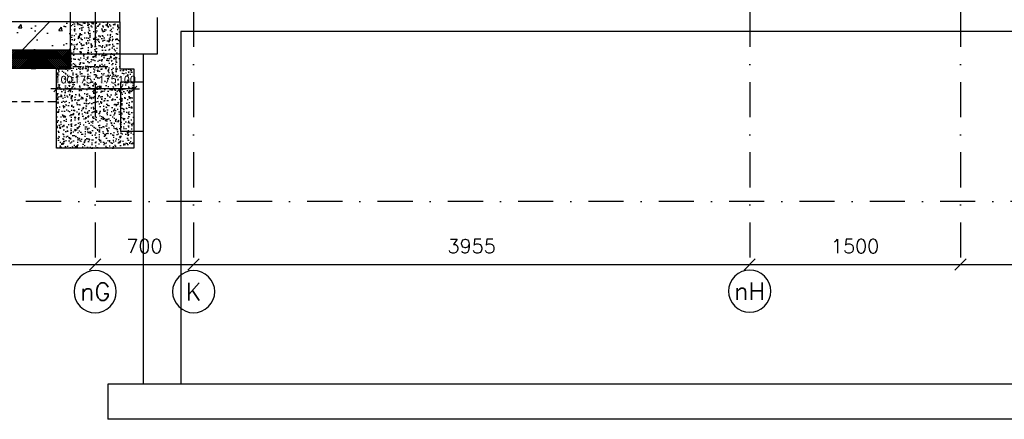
# Model space of a CAD drawing. Extents: x 98997 to 245130, y 18007 to 138999.
# Tile 31 of 58: x 119658 to 126661, y 89546 to 92391. Entities that reach past the tile are written whole.
import ezdxf
from ezdxf.enums import TextEntityAlignment as Align

# ---------------------------------------------------------------- set-up
doc = ezdxf.new("R2010")
doc.units = 0
doc.header["$LTSCALE"] = 20
doc.header["$MEASUREMENT"] = 0
doc.header["$PDSIZE"] = -1
for name, pattern in [('DASHDOT', [25, 12.5, -6.25, 0, -6.25]), ('DD1', [2.66667, 1.66667, -0.5, 0, -0.5]), ('HIDDEN', [9.375, 6.25, -3.125]), ('HIDDEN2', [4.6875, 3.125, -1.5625])]:
    doc.linetypes.add(name, pattern=pattern)
doc.layers.get('0').update_dxf_attribs({"linetype": 'CONTINUOUS'})
doc.layers.get('DEFPOINTS').update_dxf_attribs({"linetype": 'CONTINUOUS'})
for name, color, linetype in [('_DETAILNUMMERS', 4, 'CONTINUOUS'), ('A--A23--_F--3-', 9, 'CONTINUOUS'), ('A--L$7A3-_STRAMIEN', 3, 'CONTINUOUS'), ('A--L21--_F-23-', 4, 'CONTINUOUS'), ('A--L21DC1_BUITENWAND', 1, 'HIDDEN'), ('A--L23--', 7, 'CONTINUOUS'), ('A--L28DC1_KONSTRUKTIES', 1, 'HIDDEN2'), ('A--M$1A-_F123-', 1, 'CONTINUOUS'), ('A--T$7A-_STRAMIEN', 2, 'CONTINUOUS'), ('B--L13D8_VLOEREN', 8, 'CONTINUOUS'), ('STRAMIEN', 8, 'DD1')]:
    doc.layers.add(name, color=color, linetype=linetype)
doc.styles.add('ALFA-0_25', font='ROMANS')
doc.styles.add('HIEMSTRA', font='romans.shx')
doc.dimstyles.get("Standard").update_dxf_attribs({"dimscale": 40, "dimtxt": 2.5, "dimasz": 2, "dimexe": 0.3, "dimexo": 0.3, "dimgap": 2, "dimtad": 1, "dimdec": 0, "dimzin": 0, "dimdsep": 46, "dimtxsty": 'HIEMSTRA', "dimblk1": 'OBLIQUE', "dimblk2": 'OBLIQUE', "dimsah": 1, "dimcen": 0.09, "dimdle": 0.3, "dimclrd": 1, "dimclre": 1, "dimclrt": 3, "dimadec": 0, "dimazin": 0, "dimtfac": 1, "dimtdec": 4, "dimtix": 1, "dimtmove": 2, "dimatfit": 3, "dimldrblk": 'OBLIQUE', "dimfxl": 0, "dimtvp": 625, "dimtolj": 1, "dimtzin": 0, "dimarcsym": 0})

# ---------------------------------------------------------------- blocks, each defined once
blk = doc.blocks.new('_OBLIQUE')
at = {"color": 0, "linetype": 'ByBlock'}
blk.add_line((-0.5, -0.5), (0.5, 0.5), dxfattribs=at)
blk = doc.blocks.new('*D139')
at = {"color": 1, "linetype": 'ByBlock'}
for p, q in [((119919.7, 91897.8), (119879.7, 91897.8)), ((119919.7, 91902.1), (119919.7, 91903.8)), ((119919.7, 91897.8), (120019.7, 91897.8)), ((120019.7, 91902.1), (120019.7, 91903.8)), ((120019.7, 91897.8), (120059.7, 91897.8))]:
    blk.add_line(p, q, dxfattribs=at)
at = {"layer": 'DEFPOINTS', "color": 0, "linetype": 'ByBlock'}
for p in [(119919.7, 91896.1), (120019.7, 91897.8), (120019.7, 91896.1)]:
    blk.add_point(p, dxfattribs=at)
at = {"color": 1, "linetype": 'ByBlock', "xscale": 40, "yscale": 40, "zscale": 40}
blk.add_blockref('_OBLIQUE', (119919.7, 91897.8), dxfattribs=at)
at = {"color": 1, "linetype": 'ByBlock', "xscale": 40, "yscale": 40, "zscale": 40, "rotation": 180}
blk.add_blockref('_OBLIQUE', (120019.7, 91897.8), dxfattribs=at)
at = {"color": 2, "linetype": 'ByBlock', "insert": (119969.7, 91962.8), "char_height": 50, "attachment_point": 5, "style": 'HIEMSTRA'}
blk.add_mtext('\\A1;100', dxfattribs=at)
blk = doc.blocks.new('*D140')
at = {"color": 1, "linetype": 'ByBlock'}
for p, q in [((120019.7, 91897.8), (119979.7, 91897.8)), ((120019.7, 91874.4), (120019.7, 91903.8)), ((120019.7, 91897.8), (120194.7, 91897.8)), ((120194.7, 91874.4), (120194.7, 91903.8)), ((120194.7, 91897.8), (120234.7, 91897.8))]:
    blk.add_line(p, q, dxfattribs=at)
at = {"layer": 'DEFPOINTS', "color": 0, "linetype": 'ByBlock'}
for p in [(120194.7, 91897.8), (120019.7, 91868.4), (120194.7, 91868.4)]:
    blk.add_point(p, dxfattribs=at)
at = {"color": 1, "linetype": 'ByBlock', "xscale": 40, "yscale": 40, "zscale": 40}
blk.add_blockref('_OBLIQUE', (120019.7, 91897.8), dxfattribs=at)
at = {"color": 1, "linetype": 'ByBlock', "xscale": 40, "yscale": 40, "zscale": 40, "rotation": 180}
blk.add_blockref('_OBLIQUE', (120194.7, 91897.8), dxfattribs=at)
at = {"color": 2, "linetype": 'ByBlock', "insert": (120107.2, 91962.8), "char_height": 50, "attachment_point": 5, "style": 'HIEMSTRA'}
blk.add_mtext('\\A1;175', dxfattribs=at)
blk = doc.blocks.new('*D141')
at = {"color": 1, "linetype": 'ByBlock'}
for p, q in [((120369.7, 91897.8), (120329.7, 91897.8)), ((120369.7, 91902.1), (120369.7, 91903.8)), ((120469.7, 91897.8), (120369.7, 91897.8)), ((120469.7, 91902.1), (120469.7, 91903.8)), ((120469.7, 91897.8), (120509.7, 91897.8))]:
    blk.add_line(p, q, dxfattribs=at)
at = {"layer": 'DEFPOINTS', "color": 0, "linetype": 'ByBlock'}
for p in [(120369.7, 91897.8), (120369.7, 91896.1), (120469.7, 91896.1)]:
    blk.add_point(p, dxfattribs=at)
at = {"color": 1, "linetype": 'ByBlock', "xscale": 40, "yscale": 40, "zscale": 40}
blk.add_blockref('_OBLIQUE', (120369.7, 91897.8), dxfattribs=at)
at = {"color": 1, "linetype": 'ByBlock', "xscale": 40, "yscale": 40, "zscale": 40, "rotation": 180}
blk.add_blockref('_OBLIQUE', (120469.7, 91897.8), dxfattribs=at)
at = {"color": 2, "linetype": 'ByBlock', "insert": (120419.7, 91962.8), "char_height": 50, "attachment_point": 5, "style": 'HIEMSTRA'}
blk.add_mtext('\\A1;100', dxfattribs=at)
blk = doc.blocks.new('*D142')
at = {"color": 1, "linetype": 'ByBlock'}
for p, q in [((120194.7, 91897.8), (120154.7, 91897.8)), ((120194.7, 91874.4), (120194.7, 91903.8)), ((120369.7, 91897.8), (120194.7, 91897.8)), ((120369.7, 91874.4), (120369.7, 91903.8)), ((120369.7, 91897.8), (120409.7, 91897.8))]:
    blk.add_line(p, q, dxfattribs=at)
at = {"layer": 'DEFPOINTS', "color": 0, "linetype": 'ByBlock'}
for p in [(120194.7, 91897.8), (120194.7, 91868.4), (120369.7, 91868.4)]:
    blk.add_point(p, dxfattribs=at)
at = {"color": 1, "linetype": 'ByBlock', "xscale": 40, "yscale": 40, "zscale": 40}
blk.add_blockref('_OBLIQUE', (120194.7, 91897.8), dxfattribs=at)
at = {"color": 1, "linetype": 'ByBlock', "xscale": 40, "yscale": 40, "zscale": 40, "rotation": 180}
blk.add_blockref('_OBLIQUE', (120369.7, 91897.8), dxfattribs=at)
at = {"color": 2, "linetype": 'ByBlock', "insert": (120282.2, 91962.8), "char_height": 50, "attachment_point": 5, "style": 'HIEMSTRA'}
blk.add_mtext('\\A1;175', dxfattribs=at)
blk = doc.blocks.new('*D143')
at = {"color": 1, "linetype": 'ByBlock'}
blk.add_line((120182.7, 90647.6), (120906.7, 90647.6), dxfattribs=at)
at = {"layer": 'DEFPOINTS', "color": 0, "linetype": 'ByBlock'}
for p in [(120194.7, 90647.6), (120894.7, 90647.6), (120894.7, 90647.6)]:
    blk.add_point(p, dxfattribs=at)
at = {"color": 1, "linetype": 'ByBlock', "xscale": 80, "yscale": 80, "zscale": 80, "rotation": 180}
blk.add_blockref('_OBLIQUE', (120194.7, 90647.6), dxfattribs=at)
at = {"color": 1, "linetype": 'ByBlock', "xscale": 80, "yscale": 80, "zscale": 80}
blk.add_blockref('_OBLIQUE', (120894.7, 90647.6), dxfattribs=at)
at = {"color": 3, "linetype": 'ByBlock', "insert": (120544.7, 90777.6), "char_height": 100, "attachment_point": 5, "style": 'HIEMSTRA'}
blk.add_mtext('\\A1;700', dxfattribs=at)
blk = doc.blocks.new('*D144')
at = {"color": 1, "linetype": 'ByBlock'}
blk.add_line((120882.7, 90647.6), (124861.7, 90647.6), dxfattribs=at)
at = {"layer": 'DEFPOINTS', "color": 0, "linetype": 'ByBlock'}
for p in [(120894.7, 90647.6), (124849.7, 90647.6), (124849.7, 90647.6)]:
    blk.add_point(p, dxfattribs=at)
at = {"color": 1, "linetype": 'ByBlock', "xscale": 80, "yscale": 80, "zscale": 80, "rotation": 180}
blk.add_blockref('_OBLIQUE', (120894.7, 90647.6), dxfattribs=at)
at = {"color": 1, "linetype": 'ByBlock', "xscale": 80, "yscale": 80, "zscale": 80}
blk.add_blockref('_OBLIQUE', (124849.7, 90647.6), dxfattribs=at)
at = {"color": 3, "linetype": 'ByBlock', "insert": (122872.2, 90777.6), "char_height": 100, "attachment_point": 5, "style": 'HIEMSTRA'}
blk.add_mtext('\\A1;3955', dxfattribs=at)
blk = doc.blocks.new('*D145')
at = {"color": 1, "linetype": 'ByBlock'}
blk.add_line((124837.7, 90647.6), (126361.7, 90647.6), dxfattribs=at)
at = {"layer": 'DEFPOINTS', "color": 0, "linetype": 'ByBlock'}
for p in [(124849.7, 90647.6), (126349.7, 90647.6), (126349.7, 90647.6)]:
    blk.add_point(p, dxfattribs=at)
at = {"color": 1, "linetype": 'ByBlock', "xscale": 80, "yscale": 80, "zscale": 80, "rotation": 180}
blk.add_blockref('_OBLIQUE', (124849.7, 90647.6), dxfattribs=at)
at = {"color": 1, "linetype": 'ByBlock', "xscale": 80, "yscale": 80, "zscale": 80}
blk.add_blockref('_OBLIQUE', (126349.7, 90647.6), dxfattribs=at)
at = {"color": 3, "linetype": 'ByBlock', "insert": (125599.7, 90777.6), "char_height": 100, "attachment_point": 5, "style": 'HIEMSTRA'}
blk.add_mtext('\\A1;1500', dxfattribs=at)
blk = doc.blocks.new('*D146')
at = {"color": 1, "linetype": 'ByBlock'}
blk.add_line((126337.7, 90647.6), (129361.7, 90647.6), dxfattribs=at)
at = {"layer": 'DEFPOINTS', "color": 0, "linetype": 'ByBlock'}
for p in [(126349.7, 90647.6), (129349.7, 90647.6), (129349.7, 90647.6)]:
    blk.add_point(p, dxfattribs=at)
at = {"color": 1, "linetype": 'ByBlock', "xscale": 80, "yscale": 80, "zscale": 80, "rotation": 180}
blk.add_blockref('_OBLIQUE', (126349.7, 90647.6), dxfattribs=at)
at = {"color": 1, "linetype": 'ByBlock', "xscale": 80, "yscale": 80, "zscale": 80}
blk.add_blockref('_OBLIQUE', (129349.7, 90647.6), dxfattribs=at)
at = {"color": 3, "linetype": 'ByBlock', "insert": (127849.7, 90777.6), "char_height": 100, "attachment_point": 5, "style": 'HIEMSTRA'}
blk.add_mtext('\\A1;3000', dxfattribs=at)
blk = doc.blocks.new('*D149')
at = {"color": 1, "linetype": 'ByBlock'}
blk.add_line((113942.7, 90647.6), (120206.7, 90647.6), dxfattribs=at)
at = {"layer": 'DEFPOINTS', "color": 0, "linetype": 'ByBlock'}
for p in [(113954.7, 90647.6), (120194.7, 90647.6), (120194.7, 90647.6)]:
    blk.add_point(p, dxfattribs=at)
at = {"color": 1, "linetype": 'ByBlock', "xscale": 80, "yscale": 80, "zscale": 80, "rotation": 180}
blk.add_blockref('_OBLIQUE', (113954.7, 90647.6), dxfattribs=at)
at = {"color": 1, "linetype": 'ByBlock', "xscale": 80, "yscale": 80, "zscale": 80}
blk.add_blockref('_OBLIQUE', (120194.7, 90647.6), dxfattribs=at)
at = {"color": 3, "linetype": 'ByBlock', "insert": (117074.7, 90777.6), "char_height": 100, "attachment_point": 5, "style": 'HIEMSTRA'}
blk.add_mtext('\\A1;var.', dxfattribs=at)
blk = doc.blocks.new('A$C6F8F70C3')
at = {"layer": 'B--L13D8_VLOEREN'}
for p, q in [((-889.7, 800), (-11890, 800)), ((-20, 550), (-11890, 550))]:
    blk.add_line(p, q, dxfattribs=at)

msp = doc.modelspace()

# ---------------------------------------------------------------- hatches: boundary and pattern name
at = {"layer": 'A--A23--_F--3-'}
h = msp.add_hatch(dxfattribs=at)
h.set_pattern_fill('ALFABET', color=256, scale=40, angle=1, style=0, pattern_type=2)
h.set_pattern_definition([(46, (95669.36, 90462.8), (-172.6416, 166.718), []), (51, (95669.36, 90462.8), (287.2984, -20.0899), [30, -330]), (356, (95669.36, 90462.8), (-60.743, 299.8624), [24, -264]), (101.4514, (95693.3, 90461.12), (226.5556, 279.7724), [25.496, -280.457]), (47.1842, (95667.96, 90542.8), (427.987, -58.747), [45, -495]), (97.6356, (95703.63, 90537.9), (367.008, 396.113), [38.244, -420.685]), (352.1842, (95667.96, 90542.8), (367.0076, 396.113), [36, -396]), (22, (95708.3, 90523.49), (241.5371, -156.856), [30, -330]), (327, (95708.3, 90523.5), (92.249, 291.7144), [24, -264]), (72.4514, (95728.44, 90510.42), (333.7863, 134.858), [25.496, -280.457]), (38.5, (95669.36, 90462.8), (2.5393, 133.22215), [0, -260.8, 0, -268, 0, -265]), (8.5, (95669.36, 90462.8), (102.4584, 159.5771), [0, -152.8, 0, -254.8, 0, -101]), (328.5, (95580.17, 90461.24), (213.6539, -5.294), [0, -100, 0, -312, 0, -414]), (318.5, (95540.18, 90460.54), (232.5401, 44.1071), [0, -130, 0, -207.2, 0, -294]), (318.5, (95540.18, 90460.54), (232.5401, 44.1071), [0, -130, 0, -207.2, 0, -294])])
h.paths.add_polyline_path([(116285.6, 92175.9), (120019.7, 92175.9), (120019.7, 92375.9), (116285.6, 92375.9)])
h = msp.add_hatch(dxfattribs=at)
h.set_pattern_fill('AR-CONC', color=256, scale=10, style=0, pattern_type=2)
h.set_pattern_definition([(50, (-49971.54, 0), (71.726018, -6.275213), [7.5, -82.5]), (355, (-49971.54, 0), (-13.875133, 75.219213), [6, -66]), (100.4514, (-49965.56, -0.52), (57.850938, 68.943954), [6.37402, -70.11421]), (46.1842, (-49971.54, 20), (106.724105, -16.5519), [11.25, -123.75]), (96.6356, (-49962.65, 18.62), (93.46627, 97.411787), [9.56103, -105.1713]), (351.1842, (-49971.54, 20), (93.466195, 97.41186), [9, -99]), (21, (-49961.54, 15), (59.690705, -40.261889), [7.5, -82.5]), (326, (-49961.54, 15), (24.331533, 72.515005), [6, -66]), (71.4514, (-49956.565, 11.645), (84.022263, 32.25305), [6.37402, -70.11421]), (37.5, (-49971.54, 0), (1.2159855, 33.2893854), [0, -65.2, 0, -67, 0, -66.25]), (7.5, (-49971.54, 0), (26.306954, 39.441171), [0, -38.2, 0, -63.7, 0, -25.25]), (327.5, (-49993.84, 0), (53.3822436, -2.255487), [0, -25, 0, -78, 0, -103.5]), (317.5, (-50003.84, 0), (58.318617, 10.010498), [0, -32.5, 0, -51.8, 0, -73.5])])
h.paths.add_polyline_path([(120019.7, 92375.9), (120369.7, 92375.9), (120369.7, 92040.9), (120469.7, 92040.9), (120469.7, 91475.9), (119919.7, 91475.9), (119919.7, 92040.9), (120019.7, 92040.9)])
h = msp.add_hatch(dxfattribs=at)
h.set_pattern_fill('ALFAKRS', color=256, scale=10, style=0, pattern_type=2)
h.set_pattern_definition([(45, (42533.977, 10), (-7.0710678, 7.0710678), []), (135, (42533.977, 10), (-7.0710678, -7.0710678), [])])
h.paths.add_polyline_path([(119771.6, 92043.9), (116285.6, 92043.9), (116285.6, 92175.9), (120019.7, 92175.9), (120019.7, 92043.9), (119738.3, 92043.9)])

# ---------------------------------------------------------------- linework, layer by layer
at = {"layer": 'A--L$7A3-_STRAMIEN', "linetype": 'Continuous', "extrusion": (0, 0, -1)}
for centre in [(124849.7, 90458.1), (120194.7, 90454.8), (120894.7, 90454.8)]:
    msp.add_ellipse(centre, major_axis=(-106.1, 106.1), ratio=1, dxfattribs=at)
at = {"layer": 'A--L21--_F-23-', "linetype": 'Continuous'}
for points in [[(116285.6, 92175.9), (120019.7, 92175.9), (120019.7, 92375.9), (116285.6, 92375.9)], [(120019.7, 92375.9), (120369.7, 92375.9), (120369.7, 92040.9), (120469.7, 92040.9), (120469.7, 91475.9), (119919.7, 91475.9), (119919.7, 92040.9), (120019.7, 92040.9), (120019.7, 92375.9)]]:
    msp.add_lwpolyline(points, close=True, dxfattribs=at)
at = {"layer": 'A--L21DC1_BUITENWAND', "linetype": 'Continuous'}
for p, q in [((120019.7, 92375.9), (120019.7, 92445.9)), ((120369.7, 92375.9), (120369.7, 92445.9))]:
    msp.add_line(p, q, dxfattribs=at)
at = {"layer": 'A--L23--'}
msp.add_lwpolyline([(119771.6, 92043.9), (116285.6, 92043.9), (116285.6, 92175.9), (120019.7, 92175.9), (120019.7, 92043.9), (120019.7, 92043.9), (119738.3, 92043.9)], close=True, dxfattribs=at)
at = {"layer": 'A--L28DC1_KONSTRUKTIES'}
for p, q in [((120285.5, 92055.9), (116285.6, 92055.9)), ((119919.7, 91805.9), (114124.7, 91805.9))]:
    msp.add_line(p, q, dxfattribs=at)
at = {"layer": 'B--L13D8_VLOEREN'}
for p, q in [((120634.7, 92405.9), (120634.7, 92145.9)), ((131694.7, 92305.9), (120804.7, 92305.9)), ((120804.7, 92305.9), (120804.7, 89795.9)), ((120634.7, 92145.9), (120019.7, 92145.9)), ((120534.7, 92145.9), (120534.7, 89795.9)), ((120534.7, 91945.9), (120374.7, 91945.9)), ((120374.7, 91945.9), (120374.7, 91595.9)), ((120534.7, 91595.9), (120374.7, 91595.9)), ((120284.7, 89795.9), (120284.7, 89545.9))]:
    msp.add_line(p, q, dxfattribs=at)
at = {"layer": 'STRAMIEN', "linetype": 'DASHDOT'}
for p, q in [((120194.7, 109950.8), (120194.7, 90605)), ((120894.7, 109950.7), (120894.7, 90604.9)), ((124849.7, 109950.7), (124849.7, 90604.9)), ((126349.7, 109950.7), (126349.7, 90604.9)), ((133455.1, 91095.9), (99861.1, 91095.9))]:
    msp.add_line(p, q, dxfattribs=at)

# ---------------------------------------------------------------- block references
at = {"layer": '_DETAILNUMMERS'}
msp.add_blockref('A$C6F8F70C3', (132174.7, 88995.9), dxfattribs=at)

# ---------------------------------------------------------------- texts
at = {"layer": 'A--T$7A-_STRAMIEN', "style": 'ALFA-0_25'}
for s, p in [('nG', (120194.7, 90454.8)), ('K', (120894.7, 90454.8)), ('nH', (124849.7, 90458.1))]:
    msp.add_text(s, height=125, dxfattribs=at).set_placement(p, align=Align.MIDDLE_CENTER)

# ---------------------------------------------------------------- dimensions: what is measured, and where the dimension line sits
at = {"layer": 'A--M$1A-_F123-'}
for base, p1, p2, override, picture, middle in [((120019.7, 91897.8), (119919.7, 91896.1), (120019.7, 91896.1), {"dimscale": 20, "dimclrt": 2}, '*D139', (119969.7, 91962.8)), ((120194.7, 91897.8), (120019.7, 91868.4), (120194.7, 91868.4), {"dimscale": 20, "dimclrt": 2}, '*D140', (120107.2, 91962.8)), ((120194.7, 91897.8), (120369.7, 91868.4), (120194.7, 91868.4), {"dimscale": 20, "dimclrt": 2}, '*D142', (120282.2, 91962.8)), ((120369.7, 91897.8), (120469.7, 91896.1), (120369.7, 91896.1), {"dimscale": 20, "dimclrt": 2}, '*D141', (120419.7, 91962.8)), ((120894.7, 90647.6), (120194.7, 90647.6), (120894.7, 90647.6), {"dimscale": 40, "dimtxsty": 'HIEMSTRA', "dimclrt": 3}, '*D143', (120544.7, 90777.6)), ((124849.7, 90647.6), (120894.7, 90647.6), (124849.7, 90647.6), {"dimscale": 40, "dimtxsty": 'HIEMSTRA', "dimclrt": 3}, '*D144', (122872.2, 90777.6)), ((126349.7, 90647.6), (124849.7, 90647.6), (126349.7, 90647.6), {"dimscale": 40, "dimtxsty": 'HIEMSTRA', "dimclrt": 3}, '*D145', (125599.7, 90777.6)), ((129349.7, 90647.6), (126349.7, 90647.6), (129349.7, 90647.6), {"dimscale": 40, "dimtxsty": 'HIEMSTRA', "dimclrt": 3}, '*D146', (127849.7, 90777.6))]:
    dim = msp.add_linear_dim(base=base, p1=p1, p2=p2, dimstyle='Standard', override=override, dxfattribs=at)
    dim.commit()
    dim.dimension.update_dxf_attribs({"geometry": picture, "text_midpoint": middle})
dim = msp.add_linear_dim(base=(120194.7, 90647.6), p1=(113954.7, 90647.6), p2=(120194.7, 90647.6), text='var.', dimstyle='Standard', dxfattribs=at)
dim.commit()
dim.dimension.update_dxf_attribs({"geometry": '*D149', "text_midpoint": (117074.7, 90777.6)})

doc.saveas('drawing.dxf')
